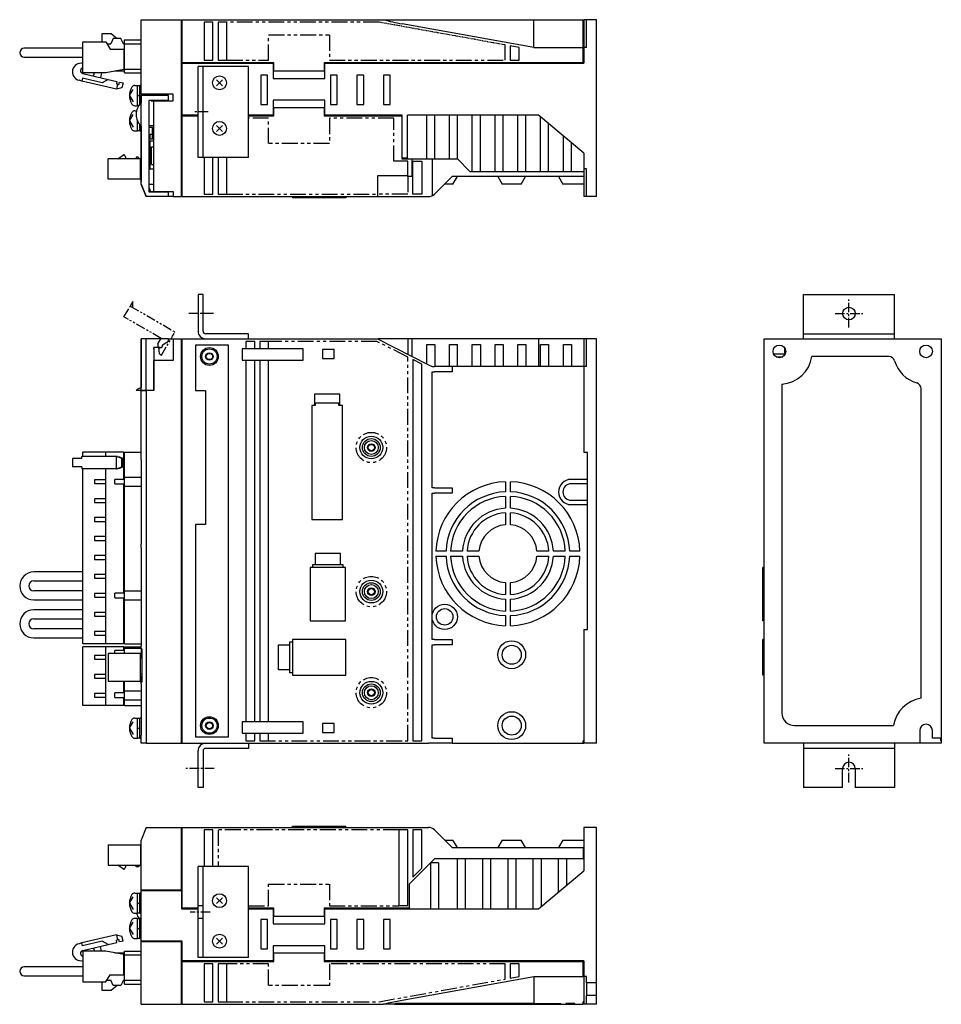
# Model space of a CAD drawing. Extents: x -308 to 446, y -273 to 116.
# Tile 2 of 2: x 82 to 446, y -273 to 116. Entities that reach past the tile are written whole.
import ezdxf

# ---------------------------------------------------------------- set-up
doc = ezdxf.new("R2010")
doc.units = 0
doc.linetypes.add('CENTER', pattern=[2, 1.25, -0.25, 0.25, -0.25])
doc.linetypes.add('PHANTOM', pattern=[2.5, 1.25, -0.25, 0.25, -0.25, 0.25, -0.25])
for name, color, linetype in [('CENTER', 6, 'CENTER'), ('OUTLINE', 7, 'CONTINUOUS'), ('PHANTOM', 3, 'PHANTOM'), ('THIN_LINE', 6, 'CONTINUOUS')]:
    doc.layers.add(name, color=color, linetype=linetype)

msp = doc.modelspace()

# ---------------------------------------------------------------- linework, layer by layer
at = {"layer": 'CENTER', "ltscale": 3}
for p, q in [((156.54, 79.73), (150.67, 79.73)), ((409.87, -5.5), (409.87, 5.5)), ((158.65, 0), (148.07, 0)), ((404.37, 0), (415.37, 0)), ((409.87, -185.5), (409.87, -174.5)), ((158.94, -180), (147.49, -180)), ((404.37, -180), (415.37, -180)), ((157.38, -236.76), (149.49, -236.76))]:
    msp.add_line(p, q, dxfattribs=at)
at = {"layer": 'OUTLINE'}
for p, q in [((130.06, 116.23), (146.06, 116.23)), ((130.06, 86.73), (130.06, 116.23)), ((146.06, 46.23), (146.06, 116.23)), ((146.26, 115.23), (146.06, 115.23)), ((146.26, 99.23), (146.26, 116.23)), ((146.26, 116.23), (225.83, 116.23)), ((158.46, 115.23), (154.96, 115.23)), ((154.96, 115.23), (154.96, 100.23)), ((158.46, 100.23), (158.46, 115.23)), ((160.46, 115.23), (160.46, 100.23)), ((163.96, 115.23), (160.46, 115.23)), ((163.96, 100.23), (163.96, 115.23)), ((225.83, 116.23), (232.09, 116.23)), ((232.09, 116.23), (285.26, 116.23)), ((285.26, 105.23), (233.19, 114.61)), ((285.26, 116.23), (304.86, 116.23)), ((285.26, 110.23), (285.26, 116.23)), ((304.86, 110.23), (304.86, 116.23)), ((304.86, 115.23), (305.06, 115.23)), ((305.06, 116.23), (305.06, 109.64)), ((306.06, 116.23), (305.06, 116.23)), ((310.06, 116.23), (306.06, 116.23)), ((306.06, 105.23), (306.06, 116.23)), ((310.06, 46.23), (310.06, 116.23)), ((114.66, 110.82), (118.16, 110.82)), ((114.66, 107.41), (114.66, 110.82)), ((118.16, 110.82), (120.63, 108.83)), ((285.26, 105.23), (285.26, 110.23)), ((304.86, 105.23), (304.86, 110.23)), ((305.06, 109.64), (305.06, 105.23)), ((107.06, 107.41), (116.06, 107.41)), ((107.06, 95.26), (107.06, 107.41)), ((116.06, 107.41), (117.76, 104.63)), ((116.47, 106.73), (118.06, 106.73)), ((119.06, 108.83), (118.06, 106.73)), ((122.06, 108.83), (119.06, 108.83)), ((123.06, 106.73), (122.06, 108.83)), ((122.93, 106.99), (123.26, 106.73)), ((123.06, 106.73), (123.48, 106.73)), ((123.48, 106.73), (123.48, 108.23)), ((123.48, 108.23), (130.06, 108.23)), ((123.48, 96.63), (123.48, 106.73)), ((123.48, 106.73), (130.06, 106.73)), ((279.46, 105.26), (275.96, 105.89)), ((275.96, 105.89), (275.96, 100.23)), ((279.46, 100.23), (279.46, 105.26)), ((285.26, 105.23), (304.86, 105.23)), ((304.86, 99.23), (304.86, 105.23)), ((306.06, 105.23), (305.06, 105.23)), ((305.06, 105.23), (305.06, 99.03)), ((87.58, 104.93), (83.83, 104.93)), ((83.83, 101.39), (87.58, 101.39)), ((107.06, 104.93), (87.58, 104.93)), ((87.58, 101.39), (107.06, 101.39)), ((117.76, 104.63), (123.26, 104.63)), ((123.26, 104.63), (123.48, 104.63)), ((123.26, 104.63), (123.26, 96.58)), ((304.86, 104.23), (305.06, 104.23)), ((123.48, 98.03), (123.26, 98.03)), ((182.46, 99.23), (146.26, 99.23)), ((146.26, 99.03), (182.26, 99.03)), ((146.26, 78.43), (146.26, 99.03)), ((152.56, 61.73), (152.56, 97.73)), ((172.56, 97.73), (152.56, 97.73)), ((154.56, 61.73), (154.56, 97.73)), ((154.96, 100.23), (158.46, 100.23)), ((160.46, 100.23), (163.96, 100.23)), ((172.56, 61.73), (172.56, 97.73)), ((182.26, 99.03), (182.26, 93.03)), ((182.46, 95.93), (182.46, 99.23)), ((202.46, 99.23), (202.46, 95.93)), ((304.86, 99.23), (202.46, 99.23)), ((202.66, 99.03), (305.06, 99.03)), ((202.66, 93.03), (202.66, 99.03)), ((275.96, 100.23), (279.46, 100.23)), ((106.95, 95), (117.09, 92.59)), ((116.06, 95.26), (107.06, 95.26)), ((111.25, 93.98), (111.56, 95.26)), ((114.43, 95.26), (113.98, 93.33)), ((123.26, 96.58), (116.06, 95.26)), ((123.48, 95.93), (119.72, 95.93)), ((123.48, 95.23), (123.48, 96.63)), ((123.48, 96.63), (130.06, 96.63)), ((123.48, 95.23), (130.06, 95.23)), ((177.36, 94.33), (177.36, 82.63)), ((180.06, 94.33), (177.36, 94.33)), ((180.06, 82.63), (180.06, 94.33)), ((202.46, 95.93), (182.46, 95.93)), ((204.86, 94.33), (204.86, 82.63)), ((207.56, 94.33), (204.86, 94.33)), ((207.56, 82.63), (207.56, 94.33)), ((215.36, 94.33), (215.36, 82.63)), ((218.06, 94.33), (215.36, 94.33)), ((218.06, 82.63), (218.06, 94.33)), ((225.86, 94.33), (225.86, 82.63)), ((228.56, 94.33), (225.86, 94.33)), ((228.56, 82.63), (228.56, 94.33)), ((106.67, 91.98), (105.51, 92.26)), ((106.92, 93.05), (106.67, 91.98)), ((120.29, 88.75), (106.67, 91.98)), ((114.7, 91.2), (106.92, 93.05)), ((117.09, 92.59), (114.7, 91.2)), ((117.09, 92.59), (120.49, 91.78)), ((120.49, 91.78), (120.26, 90.81)), ((120.26, 90.81), (120.75, 90.69)), ((120.75, 90.69), (120.29, 88.75)), ((120.75, 90.69), (121.24, 90.58)), ((121.24, 90.58), (121.47, 91.55)), ((121.47, 91.55), (122.93, 91.2)), ((122.93, 91.2), (122.46, 89.26)), ((127.51, 90.21), (128.56, 90.21)), ((128.56, 82.21), (128.56, 90.21)), ((129.56, 90.01), (128.56, 90.01)), ((129.56, 82.72), (129.56, 90.21)), ((130.06, 90.21), (129.56, 90.21)), ((162.22, 90.07), (159.89, 92.4)), ((162.22, 92.4), (159.89, 90.07)), ((182.26, 93.03), (202.66, 93.03)), ((122.46, 89.26), (120.29, 88.75)), ((125.46, 86.21), (126.93, 88.68)), ((125.46, 86.21), (126.93, 83.75)), ((128.56, 85.93), (129.56, 86.5)), ((130.06, 86.73), (130.06, 83.22)), ((142.66, 86.73), (130.06, 86.73)), ((140.85, 86.23), (130.06, 86.23)), ((130.06, 51.23), (130.06, 86.23)), ((135.06, 86.23), (135.06, 86.73)), ((140.85, 84.26), (140.85, 86.23)), ((142.66, 84.12), (142.66, 86.73)), ((127.51, 82.21), (128.56, 82.21)), ((128.56, 82.41), (129.31, 82.41)), ((133.06, 84.26), (133.06, 48.2)), ((140.85, 84.26), (133.06, 84.26)), ((134.06, 84.15), (134.06, 84.26)), ((134.06, 84.15), (136.59, 84.15)), ((135.06, 48.23), (135.06, 84.12)), ((135.06, 84.12), (142.66, 84.12)), ((136.59, 84.26), (136.59, 84.12)), ((138.52, 84.12), (138.52, 84.26)), ((138.52, 84.15), (142.66, 84.15)), ((139.16, 84.12), (139.16, 84.15)), ((177.36, 82.63), (180.06, 82.63)), ((182.26, 84.43), (182.26, 78.43)), ((202.66, 84.43), (182.26, 84.43)), ((202.66, 78.43), (202.66, 84.43)), ((204.86, 82.63), (207.56, 82.63)), ((215.36, 82.63), (218.06, 82.63)), ((225.86, 82.63), (228.56, 82.63)), ((125.46, 76.21), (126.93, 78.68)), ((127.51, 80.21), (128.24, 80.21)), ((152.56, 78.43), (146.26, 78.43)), ((146.26, 78.23), (152.56, 78.23)), ((146.26, 46.23), (146.26, 78.23)), ((182.26, 78.43), (172.56, 78.43)), ((172.56, 78.23), (182.46, 78.23)), ((182.46, 81.53), (202.46, 81.53)), ((182.46, 78.23), (182.46, 81.53)), ((202.46, 81.53), (202.46, 78.23)), ((202.46, 78.23), (233.06, 78.23)), ((233.26, 78.43), (202.66, 78.43)), ((233.06, 78.23), (233.06, 61.23)), ((233.26, 61.43), (233.26, 78.43)), ((235.3, 61.43), (235.3, 78.43)), ((287.13, 78.43), (235.3, 78.43)), ((242.96, 61.23), (242.96, 78.43)), ((246.16, 61.23), (246.16, 78.43)), ((251.96, 61.23), (251.96, 78.43)), ((255.16, 61.23), (255.16, 78.43)), ((260.96, 56.23), (260.96, 78.43)), ((264.16, 56.23), (264.16, 78.43)), ((269.96, 56.23), (269.96, 78.43)), ((273.16, 56.23), (273.16, 78.43)), ((278.96, 56.23), (278.96, 78.43)), ((282.16, 56.23), (282.16, 78.43)), ((305.06, 63.39), (287.13, 78.43)), ((125.46, 76.21), (126.93, 73.75)), ((128.56, 72.21), (128.56, 76.34)), ((128.56, 75.93), (128.71, 76.01)), ((129.56, 72.21), (129.56, 74.75)), ((130.06, 74.24), (130.06, 70.83)), ((133.06, 74.33), (135.06, 74.33)), ((162.22, 72.07), (159.89, 74.4)), ((162.22, 74.4), (159.89, 72.07)), ((287.96, 56.23), (287.96, 77.74)), ((291.16, 56.23), (291.16, 75.05)), ((127.51, 72.21), (128.56, 72.21)), ((128.56, 72.41), (129.56, 72.41)), ((129.56, 72.21), (130.06, 72.21)), ((130.06, 70.83), (130.06, 52.23)), ((130.06, 70.83), (130.06, 70.83)), ((134.51, 73.63), (133.06, 73.63)), ((134.51, 70.83), (133.06, 70.83)), ((133.56, 70.83), (133.56, 69.03)), ((134.51, 69.03), (134.51, 73.63)), ((296.96, 56.23), (296.96, 70.19)), ((134.51, 69.03), (133.06, 69.03)), ((133.06, 68.33), (135.06, 68.33)), ((133.06, 68.22), (133.56, 68.22)), ((133.56, 68.33), (133.56, 57.23)), ((300.16, 56.23), (300.16, 67.5)), ((120.85, 61.19), (123.06, 62.79)), ((134.16, 65.93), (135.06, 65.93)), ((134.16, 58.93), (134.16, 65.93)), ((305.06, 63.39), (305.06, 57.23)), ((129.86, 61.19), (117.06, 61.19)), ((117.06, 53.19), (117.06, 61.19)), ((123.86, 61.99), (123.86, 61.19)), ((128.86, 61.79), (128.06, 61.79)), ((128.06, 61.79), (128.06, 61.19)), ((129.46, 61.19), (128.86, 61.79)), ((129.86, 53.19), (129.86, 61.19)), ((130.06, 60.59), (129.86, 60.79)), ((130.06, 59.79), (129.86, 59.79)), ((134.16, 58.93), (135.06, 58.93)), ((172.56, 61.73), (152.56, 61.73)), ((154.96, 61.73), (154.96, 47.23)), ((158.46, 47.23), (158.46, 61.73)), ((160.46, 61.73), (160.46, 47.23)), ((163.96, 47.23), (163.96, 61.73)), ((233.06, 61.23), (237.06, 61.23)), ((235.3, 61.43), (233.26, 61.43)), ((235.3, 61.43), (235.3, 61.23)), ((237.06, 61.23), (242.96, 61.23)), ((237.06, 61.23), (237.06, 54.23)), ((237.46, 47.23), (237.46, 60.23)), ((237.46, 60.23), (240.96, 60.23)), ((240.96, 60.23), (240.96, 47.23)), ((242.96, 61.23), (246.16, 61.23)), ((245.06, 61.23), (245.06, 46.55)), ((246.16, 61.23), (251.96, 61.23)), ((251.96, 61.23), (255.16, 61.23)), ((255.06, 61.23), (260.06, 56.23)), ((130.06, 54.59), (129.86, 54.59)), ((133.06, 57.23), (135.06, 57.23)), ((235.46, 54.53), (223.47, 54.53)), ((223.47, 54.53), (223.47, 47.23)), ((260.06, 56.23), (260.96, 56.23)), ((260.96, 56.23), (264.16, 56.23)), ((264.16, 56.23), (269.96, 56.23)), ((269.96, 56.23), (273.16, 56.23)), ((273.16, 56.23), (278.96, 56.23)), ((278.96, 56.23), (282.16, 56.23)), ((282.16, 56.23), (287.96, 56.23)), ((287.96, 56.23), (291.16, 56.23)), ((291.16, 56.23), (296.96, 56.23)), ((296.96, 56.23), (300.16, 56.23)), ((300.16, 56.23), (305.06, 56.23)), ((305.06, 57.23), (305.06, 52.83)), ((306.06, 57.23), (305.06, 57.23)), ((306.06, 46.23), (306.06, 57.23)), ((129.86, 53.19), (117.06, 53.19)), ((130.06, 52.23), (130.06, 52.23)), ((132.06, 46.23), (130.06, 51.23)), ((130.06, 51.23), (132.06, 46.23)), ((133.06, 51.23), (135.06, 51.23)), ((237.06, 54.23), (235.46, 54.23)), ((253.06, 54.23), (246.08, 47.26)), ((253.32, 51.23), (250.06, 51.23)), ((305.06, 54.23), (253.06, 54.23)), ((253.32, 51.23), (255.06, 54.23)), ((271.06, 54.23), (272.79, 51.23)), ((280.32, 51.23), (272.79, 51.23)), ((280.32, 51.23), (282.06, 54.23)), ((295.06, 54.23), (296.79, 51.23)), ((300.06, 51.23), (296.79, 51.23)), ((305.06, 51.23), (300.06, 51.23)), ((305.06, 52.83), (305.06, 46.23)), ((133.06, 49.96), (133.76, 48.23)), ((133.06, 48.2), (140.85, 48.2)), ((133.76, 48.23), (135.06, 48.23)), ((135.06, 48.2), (135.06, 48.23)), ((135.06, 48.23), (142.66, 48.23)), ((136.59, 48.23), (136.59, 48.2)), ((138.52, 48.2), (138.52, 48.23)), ((140.85, 46.23), (140.85, 48.2)), ((142.66, 48.23), (142.66, 46.23)), ((146.26, 47.23), (146.06, 47.23)), ((154.96, 47.23), (158.46, 47.23)), ((160.46, 47.23), (163.96, 47.23)), ((223.47, 47.23), (223.47, 46.23)), ((240.96, 47.23), (237.46, 47.23)), ((140.85, 46.23), (132.06, 46.23)), ((132.06, 46.23), (132.06, 46.23)), ((142.66, 46.23), (140.85, 46.23)), ((142.66, 46.23), (146.06, 46.23)), ((146.26, 46.23), (223.47, 46.23)), ((189.86, 46.23), (189.86, 45.73)), ((196.86, 45.73), (189.86, 45.73)), ((196.86, 46.23), (196.86, 45.73)), ((210.86, 45.73), (196.86, 45.73)), ((210.86, 46.23), (210.86, 45.73)), ((210.96, 45.73), (210.86, 45.73)), ((210.96, 46.23), (210.96, 45.73)), ((223.47, 46.23), (243.61, 46.23)), ((306.06, 46.23), (305.06, 46.23)), ((310.06, 46.23), (306.06, 46.23)), ((152.56, 7.5), (152.56, -7)), ((154.56, 7.5), (152.56, 7.5)), ((154.56, -7), (154.56, 7.5)), ((391.87, 7.5), (427.87, 7.5)), ((391.87, -7), (391.87, 7.5)), ((427.87, -7), (427.87, 7.5)), ((391.87, -8), (391.87, -7)), ((427.87, -8), (427.87, -7)), ((132.06, -10), (130.06, -10)), ((130.06, -30.45), (130.06, -10)), ((135.06, -10), (130.06, -10)), ((130.06, -10), (130.06, -29.29)), ((132.06, -30.45), (132.06, -10)), ((140.85, -10), (132.06, -10)), ((140.85, -11), (138.52, -12.48)), ((140.85, -11), (140.85, -10)), ((140.85, -10), (142.66, -10)), ((142.66, -10), (142.66, -18.6)), ((142.66, -10), (146.06, -10)), ((146.06, -170), (146.06, -10)), ((146.26, -11), (146.06, -11)), ((146.26, -10), (223.47, -10)), ((146.26, -170), (146.26, -10)), ((172.56, -8), (155.56, -8)), ((171.46, -11), (171.46, -14)), ((174.96, -11), (171.46, -11)), ((172.56, -10), (172.56, -8)), ((174.96, -14), (174.96, -11)), ((180.46, -11), (176.96, -11)), ((176.96, -11), (176.96, -14)), ((180.46, -14), (180.46, -11)), ((223.47, -10), (243.61, -20.26)), ((237.06, -10), (235.46, -10)), ((287.13, -10), (237.06, -10)), ((237.06, -10), (237.06, -16.92)), ((305.06, -10), (287.13, -10)), ((287.13, -10), (287.13, -21)), ((306.06, -10), (305.06, -10)), ((305.06, -10), (305.06, -14.68)), ((310.06, -10), (306.06, -10)), ((306.06, -21), (306.06, -10)), ((310.06, -170), (310.06, -10)), ((376.37, -10), (446.37, -10)), ((376.37, -170), (376.37, -10)), ((391.87, -8), (427.87, -8)), ((391.87, -10), (391.87, -8)), ((427.87, -10), (427.87, -8)), ((446.37, -10), (446.37, -170)), ((135.02, -13.47), (135.02, -30.45)), ((137.56, -13.47), (135.02, -13.47)), ((135.02, -14), (135.06, -14)), ((135.06, -14), (135.06, -13.47)), ((138.52, -12.48), (138.52, -12.5)), ((151.56, -12.5), (151.56, -30.5)), ((164.56, -12.5), (151.56, -12.5)), ((164.56, -167.5), (164.56, -12.5)), ((170.06, -14), (170.06, -18.5)), ((171.46, -14), (170.06, -14)), ((174.96, -14), (171.46, -14)), ((176.96, -14), (174.96, -14)), ((194.06, -14), (176.96, -14)), ((194.06, -18.5), (194.06, -14)), ((201.76, -14.2), (201.76, -17.8)), ((206.36, -14.2), (201.76, -14.2)), ((206.36, -17.8), (206.36, -14.2)), ((242.96, -12.2), (246.16, -12.2)), ((242.96, -19.93), (242.96, -12.2)), ((246.16, -12.2), (246.16, -21)), ((251.96, -12.2), (255.16, -12.2)), ((251.96, -21), (251.96, -12.2)), ((255.16, -21), (255.16, -12.2)), ((260.96, -12.2), (264.16, -12.2)), ((260.96, -21), (260.96, -12.2)), ((264.16, -12.2), (264.16, -21)), ((269.96, -21), (269.96, -12.2)), ((269.96, -12.2), (273.16, -12.2)), ((273.16, -12.2), (273.16, -21)), ((278.96, -12.2), (282.16, -12.2)), ((278.96, -21), (278.96, -12.2)), ((282.16, -12.2), (282.16, -21)), ((287.96, -12.2), (291.16, -12.2)), ((287.96, -21), (287.96, -12.2)), ((291.16, -12.2), (291.16, -21)), ((296.96, -12.2), (300.16, -12.2)), ((296.96, -21), (296.96, -12.2)), ((300.16, -12.2), (300.16, -21)), ((305.06, -14.68), (305.06, -20.26)), ((384.37, -13.5), (384.37, -16.5)), ((142.66, -18.6), (135.06, -18.6)), ((135.06, -30.5), (135.06, -18.6)), ((170.06, -18.5), (171.46, -18.5)), ((171.46, -18.5), (174.96, -18.5)), ((171.46, -18.5), (171.46, -161.5)), ((174.96, -18.5), (176.96, -18.5)), ((174.96, -161.5), (174.96, -18.5)), ((176.96, -18.5), (194.06, -18.5)), ((176.96, -18.5), (176.96, -161.5)), ((180.46, -161.5), (180.46, -18.5)), ((201.76, -17.8), (206.36, -17.8)), ((240.96, -20.03), (237.46, -18.25)), ((237.46, -18.25), (237.46, -169)), ((384.37, -16.11), (380.13, -16.11)), ((381.06, -17.13), (383.69, -17.13)), ((425.62, -17), (395.22, -17)), ((240.96, -169), (240.96, -20.03)), ((243.61, -20.26), (245.06, -21)), ((245.06, -21), (246.08, -21)), ((245.06, -69), (245.06, -23)), ((245.06, -23), (246.08, -23)), ((253.06, -21), (246.08, -21)), ((253.06, -23), (246.08, -23)), ((305.06, -21), (253.06, -21)), ((253.06, -21), (253.06, -23)), ((305.06, -20.26), (305.06, -21)), ((306.06, -21), (305.06, -21)), ((305.06, -21), (305.06, -55)), ((130.06, -30.45), (128.06, -30.45)), ((132.06, -30.45), (130.06, -30.45)), ((130.06, -30.45), (130.06, -30.5)), ((130.06, -30.5), (132.06, -30.5)), ((130.06, -57.85), (130.06, -30.5)), ((135.02, -30.45), (132.06, -30.45)), ((135.06, -30.5), (132.06, -30.5)), ((132.06, -30.5), (132.06, -170)), ((132.36, -30.5), (132.36, -30.45)), ((133.76, -30.45), (133.76, -30.5)), ((151.56, -30.5), (155.56, -30.5)), ((155.56, -30.5), (155.56, -83.5)), ((383.37, -27.96), (383.37, -158)), ((438.37, -152.15), (438.37, -29.76)), ((198.56, -31.9), (198.56, -36.43)), ((208.56, -31.9), (198.56, -31.9)), ((208.56, -36.43), (208.56, -31.9)), ((197.5, -36.43), (197.5, -81.5)), ((198.56, -36.43), (197.5, -36.43)), ((198.86, -36.43), (198.56, -36.43)), ((198.86, -35.5), (198.86, -36.43)), ((208.26, -35.5), (198.86, -35.5)), ((208.26, -36.43), (208.26, -35.5)), ((208.56, -36.43), (208.26, -36.43)), ((209.62, -36.43), (208.56, -36.43)), ((209.62, -81.5), (209.62, -36.43)), ((105.51, -57.3), (102.89, -57.3)), ((102.89, -57.3), (102.89, -60.7)), ((106.67, -57.3), (105.51, -57.3)), ((106.67, -57.3), (106.67, -56.5)), ((120.29, -56.5), (106.67, -56.5)), ((116.06, -54.9), (107.06, -54.9)), ((107.06, -56.5), (107.06, -54.9)), ((123.26, -54.9), (116.06, -54.9)), ((116.06, -56.5), (116.06, -54.9)), ((120.75, -56.5), (120.29, -56.5)), ((120.29, -61.5), (120.29, -56.5)), ((122.46, -57.3), (120.29, -56.5)), ((120.75, -56.5), (121.24, -56.7)), ((121.24, -56.7), (121.47, -56.7)), ((121.47, -56.7), (122.93, -57.3)), ((122.93, -57.3), (122.46, -57.3)), ((122.46, -60.7), (122.46, -57.3)), ((122.93, -60.7), (122.93, -57.3)), ((123.26, -65.6), (123.26, -54.9)), ((123.48, -56.3), (123.26, -56.3)), ((123.48, -64.7), (123.48, -54.9)), ((123.48, -54.9), (130.06, -54.9)), ((130.06, -57.85), (130.06, -91.3)), ((130.18, -57.85), (130.06, -57.85)), ((130.18, -91.3), (130.18, -57.85)), ((306.51, -55), (305.06, -55)), ((306.51, -125), (306.51, -55)), ((105.51, -60.7), (102.89, -60.7)), ((106.67, -60.7), (105.51, -60.7)), ((106.67, -60.7), (106.67, -61.5)), ((120.29, -61.5), (106.67, -61.5)), ((107.06, -130.6), (107.06, -61.5)), ((116.06, -65.75), (116.06, -61.5)), ((120.29, -61.5), (122.46, -60.7)), ((120.29, -61.5), (120.75, -61.5)), ((121.24, -61.3), (120.75, -61.5)), ((121.47, -61.3), (121.24, -61.3)), ((122.93, -60.7), (121.47, -61.3)), ((122.93, -60.7), (122.46, -60.7)), ((111.56, -65.75), (111.56, -67.25)), ((116.06, -65.75), (111.56, -65.75)), ((116.06, -67.25), (116.06, -65.75)), ((123.48, -65.6), (119.72, -65.6)), ((119.72, -67.4), (119.72, -65.6)), ((123.48, -68.3), (123.48, -64.7)), ((123.48, -64.7), (130.06, -64.7)), ((306.51, -65.6), (300.06, -65.6)), ((111.56, -67.25), (116.06, -67.25)), ((116.06, -73.25), (116.06, -67.25)), ((119.72, -67.4), (123.48, -67.4)), ((123.26, -110.6), (123.26, -67.4)), ((123.48, -109.7), (123.48, -68.3)), ((123.48, -68.3), (130.06, -68.3)), ((246.08, -69), (245.06, -69)), ((246.08, -69), (253.06, -69)), ((253.06, -69), (253.06, -71)), ((274.06, -66.52), (274.06, -70.52)), ((276.06, -70.52), (276.06, -66.52)), ((306.51, -67.33), (300.06, -67.33)), ((111.56, -73.25), (111.56, -74.75)), ((116.06, -73.25), (111.56, -73.25)), ((116.06, -74.75), (116.06, -73.25)), ((245.06, -129), (245.06, -71)), ((245.06, -71), (246.08, -71)), ((253.06, -71), (246.08, -71)), ((274.06, -72.32), (274.06, -77.03)), ((276.06, -77.03), (276.06, -72.32)), ((300.06, -73.87), (306.51, -73.87)), ((111.56, -74.75), (116.06, -74.75)), ((116.06, -80.75), (116.06, -74.75)), ((300.06, -75.6), (306.51, -75.6)), ((111.56, -80.75), (111.56, -82.25)), ((116.06, -80.75), (111.56, -80.75)), ((116.06, -82.25), (116.06, -80.75)), ((197.5, -81.5), (209.62, -81.5)), ((274.06, -78.83), (274.06, -83.54)), ((276.06, -83.54), (276.06, -78.83)), ((111.56, -82.25), (116.06, -82.25)), ((116.06, -88.25), (116.06, -82.25)), ((151.56, -83.5), (151.56, -167.5)), ((155.56, -83.5), (151.56, -83.5)), ((111.56, -88.25), (111.56, -89.75)), ((116.06, -88.25), (111.56, -88.25)), ((116.06, -89.75), (116.06, -88.25)), ((111.56, -89.75), (116.06, -89.75)), ((116.06, -95.75), (116.06, -89.75)), ((130.06, -91.3), (130.18, -91.3)), ((130.06, -92.6), (130.06, -91.3)), ((130.06, -92.6), (130.06, -131.4)), ((130.18, -92.6), (130.06, -92.6)), ((130.18, -131.4), (130.18, -92.6)), ((111.56, -95.75), (111.56, -97.25)), ((116.06, -95.75), (111.56, -95.75)), ((111.56, -97.25), (116.06, -97.25)), ((116.06, -97.25), (116.06, -95.75)), ((116.06, -103.25), (116.06, -97.25)), ((198.86, -94.9), (198.86, -99.43)), ((208.86, -94.9), (198.86, -94.9)), ((208.86, -99.43), (208.86, -94.9)), ((250.58, -94), (246.57, -94)), ((246.57, -96), (250.58, -96)), ((257.08, -94), (252.38, -94)), ((252.38, -96), (257.08, -96)), ((263.6, -94), (258.89, -94)), ((258.89, -96), (263.6, -96)), ((291.22, -94), (286.51, -94)), ((286.51, -96), (291.22, -96)), ((297.73, -94), (293.03, -94)), ((293.03, -96), (297.73, -96)), ((303.54, -94), (299.53, -94)), ((299.53, -96), (303.54, -96)), ((210.86, -100.4), (196.86, -100.4)), ((196.86, -100.4), (196.86, -121.5)), ((197.76, -99.43), (197.76, -100.4)), ((198.86, -99.43), (197.76, -99.43)), ((208.86, -99.43), (198.86, -99.43)), ((209.96, -99.43), (208.86, -99.43)), ((209.96, -100.4), (209.96, -99.43)), ((210.86, -121.5), (210.86, -100.4)), ((376.37, -100.4), (375.87, -100.4)), ((375.87, -121.5), (375.87, -100.4)), ((107.06, -102.23), (87.58, -102.23)), ((111.56, -103.25), (111.56, -104.75)), ((116.06, -103.25), (111.56, -103.25)), ((111.56, -104.75), (116.06, -104.75)), ((116.06, -104.75), (116.06, -103.25)), ((116.06, -110.75), (116.06, -104.75)), ((87.58, -105.77), (107.06, -105.77)), ((274.06, -106.46), (274.06, -111.17)), ((276.06, -111.17), (276.06, -106.46)), ((107.06, -109.73), (87.58, -109.73)), ((111.56, -110.75), (111.56, -112.25)), ((116.06, -110.75), (111.56, -110.75)), ((111.56, -112.25), (116.06, -112.25)), ((116.06, -112.25), (116.06, -110.75)), ((116.06, -118.25), (116.06, -112.25)), ((123.48, -110.6), (119.72, -110.6)), ((119.72, -112.4), (119.72, -110.6)), ((119.72, -112.4), (123.48, -112.4)), ((123.26, -130.6), (123.26, -112.4)), ((123.48, -113.3), (123.48, -109.7)), ((123.48, -109.7), (130.06, -109.7)), ((87.58, -113.27), (107.06, -113.27)), ((123.48, -130.6), (123.48, -113.3)), ((123.48, -113.3), (130.06, -113.3)), ((274.06, -112.97), (274.06, -117.68)), ((276.06, -117.68), (276.06, -112.97)), ((107.06, -117.23), (87.58, -117.23)), ((111.56, -118.25), (111.56, -119.75)), ((116.06, -118.25), (111.56, -118.25)), ((111.56, -119.75), (116.06, -119.75)), ((116.06, -119.75), (116.06, -118.25)), ((116.06, -125.75), (116.06, -119.75)), ((274.06, -119.48), (274.06, -123.48)), ((276.06, -123.48), (276.06, -119.48)), ((87.58, -120.77), (107.06, -120.77)), ((196.86, -121.5), (210.86, -121.5)), ((376.37, -121.5), (375.87, -121.5)), ((107.06, -124.73), (87.58, -124.73)), ((87.58, -128.27), (107.06, -128.27)), ((111.56, -125.75), (111.56, -127.25)), ((116.06, -125.75), (111.56, -125.75)), ((111.56, -127.25), (116.06, -127.25)), ((116.06, -127.25), (116.06, -125.75)), ((116.06, -130.6), (116.06, -127.25)), ((305.06, -125), (305.06, -170)), ((305.06, -125), (306.51, -125)), ((116.06, -130.6), (107.06, -130.6)), ((107.06, -155.1), (107.06, -131.9)), ((116.06, -131.9), (107.06, -131.9)), ((123.26, -130.6), (116.06, -130.6)), ((123.26, -131.9), (116.06, -131.9)), ((116.06, -135.25), (116.06, -131.9)), ((123.48, -129.2), (123.26, -129.2)), ((123.26, -133.3), (123.26, -131.9)), ((123.48, -130.6), (130.06, -130.6)), ((123.48, -132.4), (123.48, -131.9)), ((123.48, -131.9), (130.06, -131.9)), ((123.48, -132.4), (130.06, -132.4)), ((123.48, -134.48), (123.48, -132.4)), ((130.06, -131.4), (130.18, -131.4)), ((130.06, -132.7), (130.06, -131.4)), ((184.36, -141), (184.36, -131)), ((184.36, -131), (188.89, -131)), ((188.89, -131), (188.89, -129.9)), ((188.89, -129.9), (189.86, -129.9)), ((188.89, -141), (188.89, -131)), ((210.96, -129), (189.86, -129)), ((189.86, -129), (189.86, -143)), ((210.96, -143), (210.96, -129)), ((246.08, -129), (245.06, -129)), ((245.06, -168), (245.06, -131)), ((245.06, -131), (246.08, -131)), ((246.08, -129), (253.06, -129)), ((253.06, -131), (246.08, -131)), ((253.06, -129), (253.06, -131)), ((375.87, -143), (375.87, -129)), ((376.37, -129), (375.87, -129)), ((116.06, -135.25), (111.56, -135.25)), ((111.56, -135.25), (111.56, -136.75)), ((116.06, -136.75), (116.06, -135.25)), ((117.06, -134.48), (117.06, -145.48)), ((129.86, -134.48), (117.06, -134.48)), ((123.48, -133.3), (119.72, -133.3)), ((119.72, -134.48), (119.72, -133.3)), ((129.86, -145.48), (129.86, -134.48)), ((129.86, -136), (130.06, -136)), ((130.06, -132.7), (130.06, -136.33)), ((130.36, -132.7), (130.06, -132.7)), ((130.36, -132.7), (130.36, -145.8)), ((111.56, -136.75), (116.06, -136.75)), ((116.06, -142.75), (116.06, -136.75)), ((130.36, -136.33), (129.86, -136.33)), ((116.06, -142.75), (111.56, -142.75)), ((111.56, -142.75), (111.56, -144.25)), ((116.06, -144.25), (116.06, -142.75)), ((130.36, -142.63), (129.86, -142.63)), ((130.36, -143.63), (129.86, -143.63)), ((130.06, -143.63), (130.06, -145.8)), ((188.89, -141), (184.36, -141)), ((188.89, -142.1), (188.89, -141)), ((189.86, -142.1), (188.89, -142.1)), ((189.86, -143), (210.96, -143)), ((376.37, -143), (375.87, -143)), ((111.56, -144.25), (116.06, -144.25)), ((116.06, -150.25), (116.06, -144.25)), ((117.06, -145.48), (129.86, -145.48)), ((123.26, -150.1), (123.26, -145.48)), ((123.48, -149.2), (123.48, -145.48)), ((130.06, -145.8), (130.36, -145.8)), ((130.06, -146.45), (130.06, -145.8)), ((130.06, -146.45), (130.06, -166.8)), ((130.24, -146.45), (130.06, -146.45)), ((130.24, -166.8), (130.24, -146.45)), ((116.06, -150.25), (111.56, -150.25)), ((111.56, -150.25), (111.56, -151.75)), ((111.56, -151.75), (116.06, -151.75)), ((116.06, -151.75), (116.06, -150.25)), ((116.06, -155.1), (116.06, -151.75)), ((123.48, -150.1), (119.72, -150.1)), ((119.72, -151.9), (119.72, -150.1)), ((119.72, -151.9), (123.48, -151.9)), ((123.26, -155.1), (123.26, -151.9)), ((123.48, -152.8), (123.48, -149.2)), ((123.48, -149.2), (130.06, -149.2)), ((116.06, -155.1), (107.06, -155.1)), ((123.26, -155.1), (116.06, -155.1)), ((123.48, -153.7), (123.26, -153.7)), ((123.48, -155.1), (123.48, -152.8)), ((123.48, -152.8), (130.06, -152.8)), ((123.48, -155.1), (130.06, -155.1)), ((125.46, -164), (126.93, -161.53)), ((127.51, -160), (128.56, -160)), ((128.56, -164), (128.56, -160)), ((129.56, -160.2), (128.56, -160.2)), ((129.56, -164), (129.56, -160)), ((130.06, -160), (129.56, -160)), ((170.06, -161.5), (170.06, -166)), ((171.46, -161.5), (170.06, -161.5)), ((174.96, -161.5), (171.46, -161.5)), ((176.96, -161.5), (174.96, -161.5)), ((194.06, -161.5), (176.96, -161.5)), ((194.06, -166), (194.06, -161.5)), ((201.76, -162.2), (201.76, -165.8)), ((206.36, -162.2), (201.76, -162.2)), ((206.36, -165.8), (206.36, -162.2)), ((388.37, -163), (427.53, -163)), ((125.46, -164), (126.93, -166.47)), ((128.56, -164.29), (129.56, -163.71)), ((128.56, -168), (128.56, -164)), ((129.56, -168), (129.56, -164)), ((130.06, -166.8), (130.24, -166.8)), ((130.06, -170), (130.06, -166.8)), ((170.06, -166), (171.46, -166)), ((171.46, -166), (174.96, -166)), ((171.46, -166), (171.46, -169)), ((174.96, -166), (176.96, -166)), ((174.96, -169), (174.96, -166)), ((176.96, -166), (194.06, -166)), ((176.96, -166), (176.96, -169)), ((180.46, -169), (180.46, -166)), ((201.76, -165.8), (206.36, -165.8)), ((437.87, -165), (437.87, -170)), ((442.87, -168), (442.87, -165)), ((127.51, -168), (128.56, -168)), ((128.56, -167.8), (129.56, -167.8)), ((129.56, -168), (130.06, -168)), ((132.06, -170), (130.06, -170)), ((132.06, -170), (146.06, -170)), ((146.26, -169), (146.06, -169)), ((146.06, -170), (146.26, -170)), ((146.26, -170), (243.61, -170)), ((151.56, -167.5), (164.56, -167.5)), ((171.46, -169), (174.96, -169)), ((172.56, -170), (172.56, -172)), ((176.96, -169), (180.46, -169)), ((237.46, -169), (240.96, -169)), ((246.08, -170), (243.61, -170)), ((246.08, -168), (245.06, -168)), ((246.08, -168), (253.06, -168)), ((253.06, -170), (246.08, -170)), ((253.06, -168), (253.06, -170)), ((253.06, -170), (304.86, -170)), ((304.86, -170), (304.86, -169)), ((305.06, -169), (304.86, -169)), ((304.86, -170), (305.06, -170)), ((310.06, -170), (305.06, -170)), ((437.87, -170), (376.37, -170)), ((391.87, -170), (391.87, -172)), ((427.87, -170), (427.87, -172)), ((446.37, -170), (437.87, -170)), ((446.37, -168), (442.87, -168)), ((446.07, -168), (446.07, -168.25)), ((446.07, -168.25), (446.07, -169)), ((446.37, -169), (446.07, -169)), ((152.56, -187.5), (152.56, -173)), ((154.56, -173), (154.56, -187.5)), ((172.56, -172), (155.56, -172)), ((427.87, -172), (391.87, -172)), ((391.87, -172), (391.87, -173)), ((391.87, -173), (391.87, -187.5)), ((427.87, -172), (427.87, -173)), ((427.87, -173), (427.87, -187.5)), ((407.37, -187.5), (407.37, -180)), ((412.37, -180), (412.37, -187.5)), ((154.56, -187.5), (152.56, -187.5)), ((407.37, -187.5), (391.87, -187.5)), ((427.87, -187.5), (412.37, -187.5)), ((132.06, -203.26), (130.06, -208.26)), ((132.06, -203.26), (146.06, -203.26)), ((146.06, -228.04), (146.06, -203.26)), ((146.26, -204.26), (146.06, -204.26)), ((146.26, -235.26), (146.26, -203.26)), ((146.26, -203.26), (243.61, -203.26)), ((154.96, -204.26), (154.96, -218.76)), ((158.46, -204.26), (154.96, -204.26)), ((158.46, -218.76), (158.46, -204.26)), ((189.86, -203.26), (189.86, -202.76)), ((189.86, -202.76), (210.96, -202.76)), ((210.96, -203.26), (210.96, -202.76)), ((235.46, -204.26), (231.96, -204.26)), ((231.96, -204.26), (231.96, -234.26)), ((235.46, -234.26), (235.46, -204.26)), ((237.46, -204.26), (237.46, -222.94)), ((240.96, -204.26), (237.46, -204.26)), ((240.96, -219.44), (240.96, -204.26)), ((253.06, -211.26), (246.08, -204.28)), ((310.06, -203.26), (305.06, -203.26)), ((305.06, -203.26), (305.06, -220.41)), ((310.06, -264.76), (310.06, -203.26)), ((117.06, -210.22), (129.86, -210.22)), ((117.06, -210.22), (117.06, -218.22)), ((129.86, -210.22), (129.86, -218.22)), ((130.06, -228.04), (130.06, -208.26)), ((250.06, -208.26), (253.32, -208.26)), ((255.06, -211.26), (253.32, -208.26)), ((272.79, -208.26), (271.06, -211.26)), ((272.79, -208.26), (280.32, -208.26)), ((282.06, -211.26), (280.32, -208.26)), ((296.79, -208.26), (295.06, -211.26)), ((296.79, -208.26), (300.06, -208.26)), ((300.06, -208.26), (305.06, -208.26)), ((130.06, -211.62), (129.86, -211.62)), ((130.06, -212.67), (129.86, -212.67)), ((253.06, -211.26), (304.86, -211.26)), ((305.06, -211.26), (304.86, -211.26)), ((304.86, -211.26), (304.86, -215.76)), ((130.06, -215.77), (129.86, -215.77)), ((130.06, -216.82), (129.86, -216.82)), ((130.06, -217.62), (129.86, -217.82)), ((246.06, -215.76), (236.06, -225.76)), ((244.46, -217.36), (244.46, -235.46)), ((247.66, -217.26), (244.56, -217.26)), ((304.86, -215.76), (246.06, -215.76)), ((247.66, -217.26), (247.66, -235.46)), ((254.96, -215.76), (254.96, -235.46)), ((258.16, -215.76), (258.16, -235.46)), ((264.96, -215.76), (264.96, -235.46)), ((268.16, -215.76), (268.16, -235.46)), ((274.96, -215.76), (274.96, -235.46)), ((278.16, -215.76), (278.16, -235.46)), ((284.96, -215.76), (284.96, -235.46)), ((288.16, -215.76), (288.16, -234.59)), ((294.96, -215.76), (294.96, -228.89)), ((298.16, -215.76), (298.16, -226.2)), ((304.86, -215.76), (305.06, -215.76)), ((117.06, -218.22), (129.86, -218.22)), ((123.06, -219.82), (120.85, -218.22)), ((123.86, -218.22), (123.86, -219.02)), ((128.06, -218.82), (128.06, -218.22)), ((128.86, -218.82), (128.06, -218.82)), ((129.46, -218.22), (128.86, -218.82)), ((152.56, -254.76), (152.56, -218.76)), ((172.56, -218.76), (152.56, -218.76)), ((154.56, -254.76), (154.56, -218.76)), ((172.56, -254.76), (172.56, -218.76)), ((237.46, -222.94), (240.96, -219.44)), ((287.13, -235.46), (305.06, -220.41)), ((236.06, -225.76), (236.06, -235.26)), ((127.51, -229.24), (128.56, -229.24)), ((128.56, -237.24), (128.56, -229.24)), ((129.56, -229.44), (128.56, -229.44)), ((129.56, -237.24), (129.56, -229.24)), ((130.06, -229.24), (129.56, -229.24)), ((130.06, -228.04), (130.06, -228.24)), ((146.06, -228.04), (130.06, -228.04)), ((130.06, -228.24), (146.06, -228.24)), ((130.06, -248.24), (130.06, -228.24)), ((131.06, -228.04), (131.06, -228.24)), ((146.06, -228.24), (146.06, -235.46)), ((125.46, -233.24), (126.93, -230.77)), ((125.46, -233.24), (126.93, -235.7)), ((128.56, -233.52), (129.56, -232.95)), ((162.22, -233.42), (159.89, -231.09)), ((162.22, -231.09), (159.89, -233.42)), ((127.51, -237.24), (128.56, -237.24)), ((128.56, -237.04), (129.56, -237.04)), ((129.56, -237.24), (130.06, -237.24)), ((146.06, -235.46), (152.56, -235.46)), ((152.56, -235.26), (146.26, -235.26)), ((154.56, -234.26), (152.56, -234.26)), ((182.46, -235.26), (172.56, -235.26)), ((172.56, -235.46), (182.26, -235.46)), ((182.26, -235.46), (182.26, -241.46)), ((182.46, -238.56), (182.46, -235.26)), ((236.06, -235.26), (202.46, -235.26)), ((202.46, -235.26), (202.46, -238.56)), ((202.66, -235.46), (287.13, -235.46)), ((202.66, -241.46), (202.66, -235.46)), ((235.46, -234.26), (231.96, -234.26)), ((236.06, -235.46), (236.06, -235.26)), ((125.46, -243.24), (126.93, -240.77)), ((127.51, -239.24), (128.56, -239.24)), ((128.56, -247.24), (128.56, -239.24)), ((129.56, -239.44), (128.56, -239.44)), ((129.56, -247.24), (129.56, -239.24)), ((130.06, -239.24), (129.56, -239.24)), ((154.56, -239.26), (152.56, -239.26)), ((180.06, -239.66), (177.36, -239.66)), ((177.36, -239.66), (177.36, -251.36)), ((180.06, -251.36), (180.06, -239.66)), ((182.26, -241.46), (202.66, -241.46)), ((202.46, -238.56), (182.46, -238.56)), ((207.56, -239.66), (204.86, -239.66)), ((204.86, -239.66), (204.86, -251.36)), ((207.56, -251.36), (207.56, -239.66)), ((218.06, -239.66), (215.36, -239.66)), ((215.36, -239.66), (215.36, -251.36)), ((218.06, -251.36), (218.06, -239.66)), ((228.56, -239.66), (225.86, -239.66)), ((225.86, -239.66), (225.86, -251.36)), ((228.56, -251.36), (228.56, -239.66)), ((125.46, -243.24), (126.93, -245.7)), ((128.56, -243.52), (129.56, -242.95)), ((106.67, -249), (105.51, -249.28)), ((120.29, -245.77), (106.67, -249)), ((106.92, -250.07), (106.67, -249)), ((114.7, -248.23), (106.92, -250.07)), ((117.09, -249.61), (114.7, -248.23)), ((117.09, -249.61), (120.49, -248.8)), ((120.26, -247.83), (120.75, -247.71)), ((120.49, -248.8), (120.26, -247.83)), ((120.29, -245.77), (122.46, -246.28)), ((120.29, -245.77), (120.75, -247.71)), ((121.24, -247.6), (120.75, -247.71)), ((121.47, -248.57), (121.24, -247.6)), ((122.93, -248.23), (121.47, -248.57)), ((122.93, -248.23), (122.46, -246.28)), ((127.51, -247.24), (128.56, -247.24)), ((128.56, -247.04), (129.56, -247.04)), ((129.56, -247.24), (130.06, -247.24)), ((130.06, -248.24), (130.06, -248.44)), ((146.26, -248.24), (130.06, -248.24)), ((130.06, -273.26), (130.06, -248.44)), ((130.06, -248.44), (146.06, -248.44)), ((131.06, -248.24), (131.06, -248.44)), ((146.06, -273.26), (146.06, -248.44)), ((146.26, -256.06), (146.26, -248.24)), ((162.22, -249.42), (159.89, -247.09)), ((162.22, -247.09), (159.89, -249.42)), ((106.95, -252.02), (117.09, -249.61)), ((107.06, -252.28), (107.06, -264.43)), ((116.06, -252.28), (107.06, -252.28)), ((111.25, -251), (111.56, -252.28)), ((114.43, -252.28), (113.98, -250.35)), ((123.26, -253.61), (116.06, -252.28)), ((119.72, -252.96), (123.48, -252.96)), ((123.48, -253.66), (123.48, -252.26)), ((123.48, -252.26), (130.06, -252.26)), ((177.36, -251.36), (180.06, -251.36)), ((182.26, -250.06), (182.26, -256.06)), ((202.66, -250.06), (182.26, -250.06)), ((182.46, -256.26), (182.46, -252.96)), ((182.46, -252.96), (202.46, -252.96)), ((202.46, -252.96), (202.46, -256.26)), ((202.66, -256.06), (202.66, -250.06)), ((204.86, -251.36), (207.56, -251.36)), ((215.36, -251.36), (218.06, -251.36)), ((225.86, -251.36), (228.56, -251.36)), ((123.26, -261.66), (123.26, -253.61)), ((123.48, -255.06), (123.26, -255.06)), ((123.48, -263.76), (123.48, -253.66)), ((123.48, -253.66), (130.06, -253.66)), ((182.26, -256.06), (146.26, -256.06)), ((146.26, -256.26), (182.46, -256.26)), ((146.26, -273.26), (146.26, -256.26)), ((172.56, -254.76), (152.56, -254.76)), ((202.46, -256.26), (304.86, -256.26)), ((305.06, -256.06), (202.66, -256.06)), ((304.86, -262.26), (304.86, -256.26)), ((305.06, -256.06), (305.06, -262.26)), ((87.58, -258.41), (83.83, -258.41)), ((107.06, -258.41), (87.58, -258.41)), ((154.96, -257.26), (154.96, -272.26)), ((158.46, -257.26), (154.96, -257.26)), ((158.46, -272.26), (158.46, -257.26)), ((160.46, -257.26), (160.46, -272.26)), ((163.96, -257.26), (160.46, -257.26)), ((163.96, -272.26), (163.96, -257.26)), ((275.96, -257.26), (275.96, -262.92)), ((279.46, -257.26), (275.96, -257.26)), ((279.46, -262.28), (279.46, -257.26)), ((83.83, -261.95), (87.58, -261.95)), ((87.58, -261.95), (107.06, -261.95)), ((107.06, -264.43), (116.06, -264.43)), ((114.66, -267.84), (114.66, -264.43)), ((116.06, -264.43), (117.76, -261.66)), ((116.47, -263.76), (118.06, -263.76)), ((117.76, -261.66), (123.26, -261.66)), ((119.06, -265.86), (118.06, -263.76)), ((123.06, -263.76), (122.06, -265.86)), ((123.26, -263.76), (122.93, -264.02)), ((123.06, -263.76), (123.48, -263.76)), ((123.26, -261.66), (123.48, -261.66)), ((123.48, -265.26), (123.48, -263.76)), ((123.48, -263.76), (130.06, -263.76)), ((233.19, -271.64), (285.26, -262.26)), ((275.96, -262.92), (279.46, -262.28)), ((285.26, -262.26), (285.26, -267.26)), ((285.26, -262.26), (304.86, -262.26)), ((304.86, -262.26), (305.06, -262.26)), ((305.06, -262.26), (305.06, -267.26)), ((306.06, -262.26), (305.06, -262.26)), ((306.06, -264.76), (306.06, -262.26)), ((306.06, -264.76), (306.06, -269.76)), ((310.06, -264.76), (306.06, -264.76)), ((310.06, -269.76), (310.06, -264.76)), ((118.16, -267.84), (114.66, -267.84)), ((120.63, -265.86), (118.16, -267.84)), ((122.06, -265.86), (119.06, -265.86)), ((123.48, -265.26), (130.06, -265.26)), ((285.26, -267.26), (285.26, -272.96)), ((305.06, -267.26), (305.06, -272.26)), ((146.26, -272.26), (146.06, -272.26)), ((154.96, -272.26), (158.46, -272.26)), ((160.46, -272.26), (163.96, -272.26)), ((304.86, -273.26), (304.86, -272.26)), ((305.06, -272.26), (304.86, -272.26)), ((305.06, -272.26), (305.06, -273.26)), ((306.06, -273.26), (306.06, -269.76)), ((310.06, -269.76), (306.06, -269.76)), ((310.06, -273.26), (310.06, -269.76)), ((130.06, -273.26), (146.06, -273.26)), ((146.26, -273.26), (225.83, -273.26)), ((230.26, -273.26), (225.83, -273.26)), ((230.26, -273.26), (230.66, -272.96)), ((230.26, -273.26), (285.17, -273.26)), ((234.75, -272.96), (230.66, -272.96)), ((285.26, -272.96), (234.75, -272.96)), ((285.17, -272.96), (285.17, -273.26)), ((285.17, -273.26), (295.96, -273.26)), ((285.26, -272.96), (295.96, -272.96)), ((295.96, -273.26), (295.96, -272.96)), ((295.96, -273.26), (297.96, -273.26)), ((297.96, -272.96), (297.96, -273.26)), ((301.46, -272.96), (297.96, -272.96)), ((297.96, -273.26), (301.46, -273.26)), ((301.46, -273.26), (301.46, -272.96)), ((301.46, -273.26), (304.86, -273.26)), ((306.06, -273.26), (305.06, -273.26)), ((310.06, -273.26), (306.06, -273.26))]:
    msp.add_line(p, q, dxfattribs=at)
at = {"layer": 'OUTLINE', "flags": 128}
msp.add_lwpolyline([(225.83, -273.26), (227.8, -272.73), (233.19, -271.64)], dxfattribs=at)
at = {"layer": 'OUTLINE'}
for centre, radius in [((161.06, 91.23), 2.75), ((161.06, 73.23), 2.75), ((409.87, 0), 2.5), ((157.06, -17), 3.51), ((157.06, -17), 3), ((382.37, -15), 2.5), ((440.37, -15), 2.5), ((157.06, -17), 1.25), ((221.06, -53), 4.5), ((221.06, -53), 3.51), ((221.06, -53), 2.75), ((221.06, -53), 1.25), ((221.06, -110), 4.5), ((221.06, -110), 3.51), ((221.06, -110), 2.75), ((221.06, -110), 1.25), ((250.06, -120), 5), ((250.06, -120), 3.27), ((276.56, -135), 5.5), ((276.56, -135), 3.77), ((221.06, -150), 4.5), ((221.06, -150), 3.51), ((221.06, -150), 2.75), ((221.06, -150), 1.25), ((157.06, -163), 3.51), ((276.56, -163), 5.5), ((276.56, -163), 3.77), ((157.06, -163), 3), ((157.06, -163), 1.25), ((161.06, -232.26), 2.75), ((161.06, -248.26), 2.75)]:
    msp.add_circle(centre, radius, dxfattribs=at)
for centre, radius, start, end in [((251.26, 214.35), 101.36, 255.4644, 259.7272), ((83.83, 103.16), 1.77, 90, 270), ((106.3, 95.58), 3.42, 77.2554, 256.64), ((107.2, 96.07), 1.1, 97.6425, 256.64), ((131.96, 86.21), 6.5, 148.7193, 211.2807), ((127.51, 88.91), 1.3, 90, 148.7193), ((127.51, 83.51), 1.3, 211.2807, 270), ((134.11, 78.73), 6.05, 132.0338, 227.9662), ((131.96, 76.21), 6.5, 148.7193, 211.2807), ((127.51, 78.91), 1.3, 90, 148.7193), ((127.51, 73.51), 1.3, 211.2807, 270), ((123.06, 61.99), 0.8, 0, 90), ((243.61, 49.73), 3.5, 270, 315), ((155.56, -7), 3, 180, 270), ((155.56, -7), 1, 180, 270), ((137.56, -12.5), 1.05, 246.8011, 270), ((137.56, -12.5), 1.05, 270, 3.885), ((137.56, -12.5), 0.965, 270, 0), ((382.37, -15), 13, 274.4117, 351.1501), ((425.62, -19.4), 2.4, 16.6015, 90), ((440.37, -15), 13, 196.6015, 253.3985), ((134.11, -38.59), 10.15, 113.525, 126.5931), ((435.97, -29.76), 2.4, 0, 73.3985), ((300.06, -70.6), 5, 90, 270), ((275.06, -95), 28.5, 92.0108, 177.9892), ((275.06, -95), 28.5, 2.0108, 87.9892), ((300.06, -70.6), 3.27, 90, 270), ((275.06, -95), 24.5, 92.3393, 177.6607), ((275.06, -95), 22.7, 92.5249, 177.4751), ((275.06, -95), 24.5, 2.3393, 87.6607), ((275.06, -95), 22.7, 2.5249, 87.4751), ((275.06, -95), 18, 93.1847, 176.8153), ((275.06, -95), 18, 3.1847, 86.8153), ((275.06, -95), 16.2, 93.539, 176.461), ((275.06, -95), 16.2, 3.539, 86.461), ((275.06, -95), 11.5, 94.9885, 175.0115), ((275.06, -95), 11.5, 4.9885, 85.0115), ((275.06, -95), 28.5, 182.0108, 267.9892), ((275.06, -95), 24.5, 182.3393, 267.6607), ((275.06, -95), 22.7, 182.5249, 267.4751), ((275.06, -95), 18, 183.1847, 266.8153), ((275.06, -95), 16.2, 183.539, 266.461), ((275.06, -95), 11.5, 184.9885, 265.0115), ((275.06, -95), 28.5, 272.0108, 357.9892), ((275.06, -95), 24.5, 272.3393, 357.6607), ((275.06, -95), 22.7, 272.5249, 357.4751), ((275.06, -95), 18, 273.1847, 356.8153), ((275.06, -95), 16.2, 273.539, 356.461), ((275.06, -95), 11.5, 274.9885, 355.0115), ((87.58, -107.75), 5.52, 90, 180), ((87.58, -107.75), 5.52, 180, 270), ((87.58, -107.75), 1.98, 90, 270), ((87.58, -122.75), 5.52, 90, 180), ((87.58, -122.75), 5.52, 180, 270), ((87.58, -122.75), 1.98, 90, 270), ((440.37, -165), 13, 98.8499, 171.1501), ((388.37, -158), 5, 180, 270), ((131.96, -164), 6.5, 148.7193, 211.2807), ((127.51, -161.3), 1.3, 90, 148.7193), ((440.37, -165), 2.5, 0, 180), ((127.51, -166.7), 1.3, 211.2807, 270), ((155.56, -173), 3, 90, 180), ((155.56, -173), 1, 90, 180), ((409.87, -180), 2.5, 0, 180), ((243.61, -206.76), 3.5, 45, 90), ((123.06, -219.02), 0.8, 270, 0), ((127.51, -230.54), 1.3, 90, 148.7193), ((131.96, -233.24), 6.5, 148.7193, 211.2807), ((127.51, -235.94), 1.3, 211.2807, 270), ((134.11, -235.76), 6.05, 194.163, 217.4738), ((131.96, -243.24), 6.5, 148.7193, 211.2807), ((127.51, -240.54), 1.3, 90, 148.7193), ((127.51, -245.94), 1.3, 211.2807, 270), ((106.3, -252.6), 3.42, 103.36, 282.7446), ((107.2, -253.09), 1.1, 103.36, 262.3575), ((83.83, -260.18), 1.77, 90, 270)]:
    msp.add_arc(centre, radius, start, end, dxfattribs=at)
at = {"layer": 'PHANTOM', "ltscale": 5}
for p, q in [((224.11, 115.23), (163.96, 115.23)), ((180.46, 110.23), (204.46, 110.23)), ((180.46, 100.23), (180.46, 110.23)), ((204.46, 110.23), (204.46, 100.23)), ((273.96, 100.23), (273.96, 106.25)), ((163.96, 100.23), (180.46, 100.23)), ((204.46, 100.23), (273.96, 100.23)), ((180.46, 77.23), (172.56, 77.23)), ((180.46, 67.23), (180.46, 77.23)), ((204.46, 77.23), (204.46, 67.23)), ((229.96, 77.23), (204.46, 77.23)), ((229.96, 60.23), (229.96, 77.23)), ((204.46, 67.23), (180.46, 67.23)), ((235.46, 60.23), (229.96, 60.23)), ((235.46, 54.23), (235.46, 60.23)), ((235.46, 54.23), (235.46, 47.23)), ((163.96, 47.23), (223.47, 47.23)), ((235.46, 47.23), (223.47, 47.23)), ((223.23, -11), (176.96, -11)), ((235.46, -17.23), (223.23, -11)), ((229.96, -10), (223.47, -10)), ((235.46, -10), (229.96, -10)), ((235.46, -10), (235.46, -16.11)), ((235.46, -169), (235.46, -17.23)), ((176.96, -169), (235.46, -169)), ((160.46, -204.26), (160.46, -218.76)), ((231.96, -204.26), (160.46, -204.26)), ((180.46, -234.26), (180.46, -225.76)), ((180.46, -225.76), (204.46, -225.76)), ((204.46, -225.76), (204.46, -234.26)), ((172.56, -234.26), (180.46, -234.26)), ((204.46, -234.26), (231.96, -234.26)), ((180.46, -257.26), (163.96, -257.26)), ((180.46, -265.76), (180.46, -257.26)), ((273.96, -257.26), (204.46, -257.26)), ((204.46, -257.26), (204.46, -265.76)), ((273.96, -263.28), (273.96, -257.26)), ((224.11, -272.26), (273.96, -263.28)), ((204.46, -265.76), (180.46, -265.76)), ((163.96, -272.26), (224.11, -272.26))]:
    msp.add_line(p, q, dxfattribs=at)
at = {"layer": 'PHANTOM'}
for p, q in [((273.96, 106.25), (224.11, 115.23)), ((142.47, -8.99), (143.47, -7.26))]:
    msp.add_line(p, q, dxfattribs=at)
at = {"layer": 'PHANTOM', "ltscale": 3}
for p, q in [((126.76, 4.7), (125.76, 2.97)), ((123.28, -1.33), (125.76, 2.97)), ((125.76, 2.97), (143.47, -7.26)), ((137.99, -9.82), (123.28, -1.33)), ((136.72, -12.02), (137.99, -9.82)), ((138.14, -16.48), (142.47, -8.99)), ((137.27, -15.98), (137.09, -13.34)), ((137.27, -15.98), (138.14, -16.48))]:
    msp.add_line(p, q, dxfattribs=at)
at = {"layer": 'PHANTOM', "ltscale": 5}
for centre in [(221.06, -53), (221.06, -110), (221.06, -150)]:
    msp.add_circle(centre, 6, dxfattribs=at)
at = {"layer": 'PHANTOM', "ltscale": 3}
for centre, radius, start, end in [((116.68, 3.53), 10.15, 353.525, 6.5931), ((137.56, -12.5), 0.968, 150.0605, 240.7992)]:
    msp.add_arc(centre, radius, start, end, dxfattribs=at)
at = {"layer": 'THIN_LINE'}
for centre in [(157.06, -17), (221.06, -53), (221.06, -110), (221.06, -150), (157.06, -163)]:
    msp.add_circle(centre, 1.5, dxfattribs=at)

doc.saveas('drawing.dxf')
